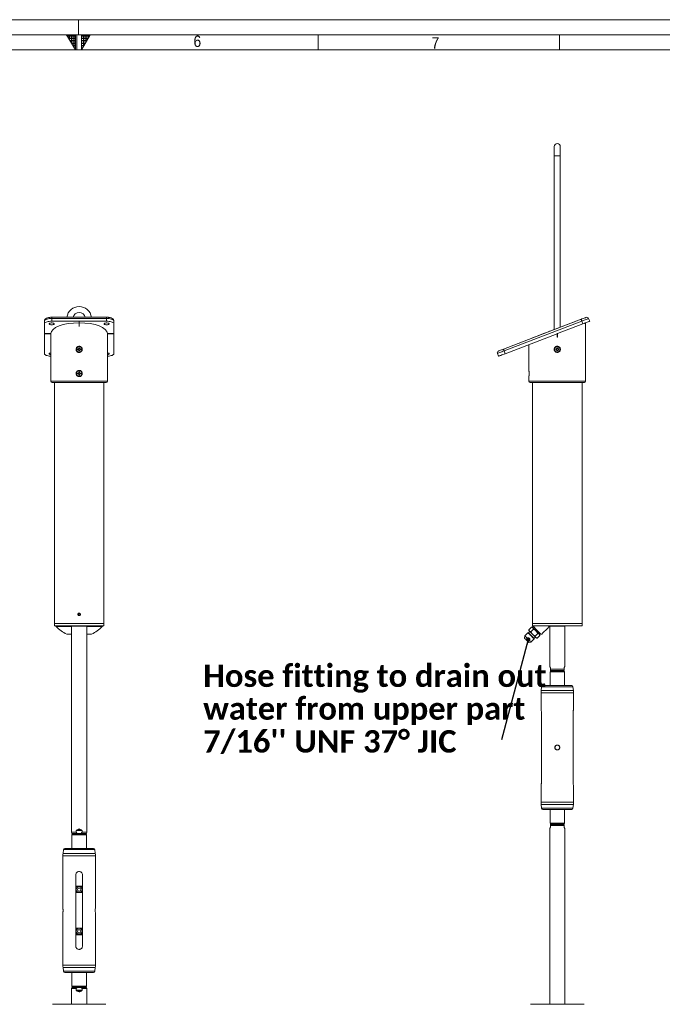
# Model space of a CAD drawing. Header units: millimetres. Extents: x 50 to 4155, y 50 to 2920.
# Tile 11 of 12: x 2005 to 3070, y 1289 to 2920. Entities that reach past the tile are written whole.
import ezdxf

# ---------------------------------------------------------------- set-up
doc = ezdxf.new("R2010")
doc.units = ezdxf.units.MM
doc.header["$LTSCALE"] = 5
doc.linetypes.add('SLD-Centro', pattern=[19.05, 15.24, -1.27, 1.27, -1.27])
doc.linetypes.add('SLD-Solido', pattern=[0])
doc.styles.add('SLDTEXTSTYLE0', font='CALIBRIB.TTF')
doc.styles.add('SLDTEXTSTYLE1', font='GOTHIC.TTF', dxfattribs={"width": 0.913})
doc.styles.get("Standard").update_dxf_attribs({"font": 'CALIBRIB.TTF'})
doc.dimstyles.new('SLDDIMSTYLE4', dxfattribs={"dimtxt": 0.18, "dimasz": 7.5, "dimexe": 0, "dimexo": 0.0625, "dimgap": 0, "dimtad": 0, "dimtih": 1, "dimtoh": 1, "dimdec": 0, "dimrnd": 1e-09, "dimzin": 0, "dimdsep": 46, "dimtxsty": 'Standard', "dimblk1": 'DOT', "dimblk2": 'DOT', "dimsah": 1, "dimcen": 0.09, "dimadec": 0, "dimazin": 0, "dimtfac": 7.5, "dimtdec": 0, "dimtofl": 0, "dimtmove": 0, "dimatfit": 3, "dimldrblk": 'DOT', "dimfxl": 0, "dimfrac": 2, "dimtolj": 1, "dimtzin": 0, "dimarcsym": 0})

# ---------------------------------------------------------------- blocks, each defined once
blk = doc.blocks.new('SW_NOTE_5')
at = {"color": 0, "linetype": 'Continuous', "lineweight": 0, "char_height": 37.042, "attachment_point": 1, "style": 'SLDTEXTSTYLE0'}
for s, insert in [('Hose fitting to drain out', (-494.2, 124.8)), ('water from upper part', (-494.2, 70.5)), ("7/16'' UNF 37° JIC", (-494.2, 16.1))]:
    blk.add_mtext(s, dxfattribs=dict(at, insert=insert))
blk = doc.blocks.new('_DOT')
at = {"color": 0, "linetype": 'ByBlock', "lineweight": -2}
blk.add_line((-0.5, 0), (-1, 0), dxfattribs=at)
at = {"color": 0, "linetype": 'ByBlock', "const_width": 0.5}
blk.add_lwpolyline([(-0.25, 0, 1), (0.25, 0, 1)], format="xyb", close=True, dxfattribs=at)

msp = doc.modelspace()

# ---------------------------------------------------------------- hatches: boundary and pattern name
at = {"linetype": 'Continuous'}
h = msp.add_hatch(dxfattribs=at)
h.set_pattern_fill('NET', color=8, scale=1.25, style=0)
h.paths.add_polyline_path([(2097.5, 2895), (2097.5, 2870), (2083.066, 2895)], flags=0)
h = msp.add_hatch(dxfattribs=at)
h.set_pattern_fill('NET', color=8, scale=1.25, style=0)
h.paths.add_polyline_path([(2107.5, 2895), (2107.5, 2870), (2121.934, 2895)], flags=0)

# ---------------------------------------------------------------- linework, layer by layer
at = {"color": 7, "linetype": 'SLD-Solido', "lineweight": 0}
for p, q in [((4155, 2920), (50, 2920)), ((4130, 2895), (75, 2895)), ((2083.066, 2895), (2097.5, 2895)), ((2097.5, 2870), (2083.066, 2895)), ((2097.5, 2895), (2097.5, 2870)), ((2100, 2870), (2100, 2895)), ((2107.5, 2895), (2121.934, 2895)), ((2107.5, 2870), (2121.934, 2895)), ((2107.5, 2895), (2107.5, 2870)), ((2500, 2870), (2500, 2895)), ((2900, 2895), (2900, 2870))]:
    msp.add_line(p, q, dxfattribs=at)
at = {"color": 7, "linetype": 'SLD-Centro', "lineweight": 0}
msp.add_line((2102.5, 2920), (2102.5, 2895), dxfattribs=at)
at = {"color": 7, "linetype": 'SLD-Solido', "lineweight": 15}
for p, q in [((4105, 2870), (100, 2870)), ((2891.136, 2709.812), (2891.136, 2694.312)), ((2901.136, 2694.312), (2901.136, 2709.812)), ((2891.136, 2694.312), (2891.136, 2406.746)), ((2901.136, 2410.584), (2901.136, 2694.312)), ((2046.288, 2416.167), (2046.288, 2420.835)), ((2046.288, 2416.167), (2046.288, 2399.898)), ((2149.288, 2427.061), (2058.288, 2427.061)), ((2058.288, 2420.468), (2058.288, 2425.136)), ((2149.288, 2425.136), (2058.288, 2425.136)), ((2103.688, 2420.468), (2058.288, 2420.468)), ((2103.688, 2420.468), (2103.688, 2420.561)), ((2103.888, 2420.561), (2103.688, 2420.561)), ((2103.688, 2420.468), (2103.688, 2417.903)), ((2103.688, 2411.903), (2103.688, 2417.903)), ((2103.888, 2417.865), (2103.688, 2417.865)), ((2103.888, 2420.561), (2103.888, 2420.468)), ((2103.888, 2417.903), (2103.888, 2420.468)), ((2149.288, 2420.468), (2103.888, 2420.468)), ((2103.888, 2417.903), (2103.888, 2411.903)), ((2149.288, 2420.468), (2149.288, 2425.136)), ((2161.288, 2416.167), (2161.288, 2420.835)), ((2161.288, 2399.898), (2161.288, 2416.167)), ((2806.913, 2374.181), (2935.747, 2423.636)), ((2936.822, 2420.835), (2807.988, 2371.381)), ((2938.614, 2416.167), (2896.229, 2399.898)), ((2938.614, 2416.167), (2936.822, 2420.835)), ((2937.136, 2424.169), (2937.136, 2424.403)), ((2943.136, 2411.903), (2943.136, 2417.903)), ((2949.817, 2420.468), (2948.025, 2425.136)), ((2056.788, 2399.898), (2046.288, 2399.898)), ((2046.288, 2399.898), (2046.288, 2399.826)), ((2046.288, 2399.826), (2046.288, 2366.713)), ((2046.288, 2399.826), (2056.788, 2399.826)), ((2056.788, 2399.9), (2056.788, 2393.903)), ((2103.888, 2411.903), (2103.688, 2411.903)), ((2150.788, 2399.9), (2150.788, 2393.903)), ((2161.288, 2399.898), (2150.788, 2399.898)), ((2150.788, 2399.826), (2161.288, 2399.826)), ((2161.288, 2399.898), (2161.288, 2399.826)), ((2161.288, 2366.713), (2161.288, 2399.826)), ((2896.043, 2399.826), (2809.78, 2366.713)), ((2896.193, 2399.991), (2896.007, 2399.919)), ((2896.007, 2399.919), (2896.043, 2399.826)), ((2896.036, 2393.903), (2896.036, 2399.823)), ((2896.229, 2399.898), (2896.043, 2399.826)), ((2896.193, 2399.991), (2896.229, 2399.898)), ((2896.236, 2399.9), (2896.236, 2393.903)), ((2943.136, 2378.964), (2943.136, 2411.903)), ((2943.136, 2411.903), (2943.136, 2411.903)), ((2056.788, 2393.903), (2056.788, 2378.964)), ((2150.788, 2379.028), (2150.788, 2393.903)), ((2150.788, 2393.903), (2150.788, 2393.903)), ((2849.136, 2381.82), (2849.136, 2375.903)), ((2855.136, 2392.927), (2855.136, 2392.692)), ((2896.236, 2393.903), (2896.036, 2393.903)), ((2056.788, 2368.778), (2056.788, 2320.903)), ((2101.188, 2374.553), (2101.188, 2373.253)), ((2102.618, 2374.553), (2101.188, 2374.553)), ((2101.188, 2373.253), (2102.618, 2373.253)), ((2102.434, 2374.553), (2102.434, 2373.253)), ((2104.438, 2376.503), (2103.138, 2376.503)), ((2103.138, 2376.503), (2103.138, 2375.073)), ((2104.438, 2375.257), (2103.138, 2375.257)), ((2103.138, 2372.733), (2103.138, 2371.303)), ((2103.138, 2372.55), (2104.438, 2372.55)), ((2103.138, 2371.303), (2104.438, 2371.303)), ((2104.438, 2375.073), (2104.438, 2376.503)), ((2104.438, 2371.303), (2104.438, 2372.733)), ((2106.388, 2374.553), (2104.958, 2374.553)), ((2104.958, 2373.253), (2106.388, 2373.253)), ((2105.141, 2373.253), (2105.141, 2374.553)), ((2106.388, 2373.253), (2106.388, 2374.553)), ((2150.788, 2320.903), (2150.788, 2368.842)), ((2798.577, 2362.412), (2796.785, 2367.08)), ((2809.78, 2366.713), (2807.988, 2371.381)), ((2849.136, 2375.903), (2849.136, 2339.028)), ((2894.966, 2374.553), (2893.536, 2374.553)), ((2893.536, 2374.553), (2893.536, 2373.253)), ((2893.536, 2373.253), (2894.966, 2373.253)), ((2894.533, 2374.553), (2894.533, 2373.253)), ((2896.786, 2376.503), (2895.486, 2376.503)), ((2895.486, 2376.503), (2895.486, 2375.073)), ((2896.786, 2375.506), (2895.486, 2375.506)), ((2895.486, 2372.733), (2895.486, 2371.303)), ((2895.486, 2372.301), (2896.786, 2372.301)), ((2895.486, 2371.303), (2896.786, 2371.303)), ((2896.786, 2375.073), (2896.786, 2376.503)), ((2896.786, 2371.303), (2896.786, 2372.733)), ((2898.736, 2374.553), (2897.306, 2374.553)), ((2897.306, 2373.253), (2898.736, 2373.253)), ((2897.739, 2373.253), (2897.739, 2374.553)), ((2898.736, 2373.253), (2898.736, 2374.553)), ((2943.136, 2338.964), (2943.136, 2368.778)), ((2101.188, 2334.553), (2101.188, 2333.253)), ((2102.618, 2334.553), (2101.188, 2334.553)), ((2101.188, 2333.253), (2102.618, 2333.253)), ((2102.434, 2334.553), (2102.434, 2333.253)), ((2104.438, 2336.503), (2103.138, 2336.503)), ((2103.138, 2336.503), (2103.138, 2335.073)), ((2104.438, 2335.257), (2103.138, 2335.257)), ((2103.138, 2332.733), (2103.138, 2331.303)), ((2103.138, 2332.55), (2104.438, 2332.55)), ((2104.438, 2335.073), (2104.438, 2336.503)), ((2104.438, 2331.303), (2104.438, 2332.733)), ((2106.388, 2334.553), (2104.958, 2334.553)), ((2104.958, 2333.253), (2106.388, 2333.253)), ((2105.141, 2333.253), (2105.141, 2334.553)), ((2106.388, 2333.253), (2106.388, 2334.553)), ((2103.788, 2318.903), (2058.788, 2318.903)), ((2062.788, 2318.903), (2062.788, 1919.903)), ((2103.138, 2331.303), (2104.438, 2331.303)), ((2148.788, 2318.903), (2103.788, 2318.903)), ((2144.788, 1919.903), (2144.788, 2318.903)), ((2849.136, 2328.842), (2849.136, 2320.903)), ((2941.136, 2318.903), (2851.136, 2318.903)), ((2855.136, 2318.903), (2855.136, 1919.903)), ((2937.136, 1937.003), (2937.136, 2318.903)), ((2943.136, 2320.903), (2943.136, 2328.778)), ((2103.066, 1936.153), (2102.345, 1934.903)), ((2102.345, 1934.903), (2103.066, 1933.653)), ((2104.51, 1936.153), (2103.066, 1936.153)), ((2103.066, 1933.653), (2104.51, 1933.653)), ((2105.231, 1934.903), (2104.51, 1936.153)), ((2104.51, 1933.653), (2105.231, 1934.903)), ((2937.136, 1936.537), (2937.136, 1934.903)), ((2937.136, 1934.903), (2937.136, 1933.269)), ((2937.136, 1919.903), (2937.136, 1932.829)), ((2062.788, 1919.903), (2062.788, 1915.903)), ((2062.788, 1919.903), (2144.788, 1919.903)), ((2103.788, 1919.903), (2062.788, 1919.903)), ((2144.788, 1915.903), (2062.788, 1915.903)), ((2090.698, 1915.903), (2090.843, 1915.503)), ((2116.732, 1915.503), (2090.843, 1915.503)), ((2091.288, 1915.503), (2091.288, 1573.812)), ((2144.788, 1919.903), (2103.788, 1919.903)), ((2116.288, 1573.812), (2116.288, 1915.503)), ((2116.732, 1915.503), (2116.878, 1915.903)), ((2144.788, 1915.903), (2144.788, 1919.903)), ((2853.31, 1913.828), (2848.797, 1909.315)), ((2848.797, 1909.315), (2849.19, 1907.848)), ((2856.78, 1910.357), (2852.267, 1905.845)), ((2854.776, 1913.435), (2853.31, 1913.828)), ((2855.136, 1919.903), (2855.136, 1915.903)), ((2855.136, 1919.903), (2937.136, 1919.903)), ((2885.621, 1915.903), (2855.136, 1915.903)), ((2857.085, 1913.954), (2855.597, 1912.614)), ((2883.636, 1915.293), (2883.636, 1849.348)), ((2909.08, 1915.503), (2883.792, 1915.503)), ((2937.136, 1915.903), (2885.621, 1915.903)), ((2908.636, 1849.348), (2908.636, 1915.503)), ((2909.08, 1915.503), (2909.226, 1915.903)), ((2937.136, 1915.903), (2937.136, 1919.903)), ((2084.377, 1901.903), (2091.288, 1901.903)), ((2116.288, 1901.903), (2123.211, 1901.903)), ((2842.413, 1899.154), (2841.863, 1895.235)), ((2847.523, 1904.263), (2842.413, 1899.154)), ((2848.533, 1904.263), (2847.523, 1904.263)), ((2850.654, 1906.384), (2848.533, 1904.263)), ((2852.516, 1889.051), (2857.625, 1894.16)), ((2857.625, 1895.17), (2859.747, 1897.292)), ((2857.625, 1894.16), (2857.625, 1895.17)), ((2863.72, 1903.417), (2859.207, 1898.905)), ((2861.211, 1895.828), (2862.678, 1895.435)), ((2867.19, 1899.947), (2862.678, 1895.435)), ((2865.977, 1902.234), (2867.317, 1903.722)), ((2867.19, 1899.947), (2866.797, 1901.414)), ((2848.598, 1888.5), (2852.516, 1889.051)), ((2884.636, 1843.812), (2884.636, 1846.544)), ((2907.636, 1843.812), (2884.636, 1843.812)), ((2907.636, 1846.544), (2907.636, 1843.812)), ((2907.636, 1843.812), (2907.636, 1841.812)), ((2885.136, 1840.812), (2884.136, 1839.812)), ((2884.136, 1839.812), (2884.136, 1816.812)), ((2896.136, 1839.812), (2884.136, 1839.812)), ((2907.636, 1841.812), (2884.636, 1841.812)), ((2885.136, 1841.812), (2885.136, 1840.812)), ((2896.136, 1840.812), (2885.136, 1840.812)), ((2907.136, 1840.812), (2896.136, 1840.812)), ((2908.136, 1839.812), (2896.136, 1839.812)), ((2907.136, 1840.812), (2907.136, 1841.812)), ((2908.136, 1839.812), (2907.136, 1840.812)), ((2908.136, 1816.812), (2908.136, 1839.812)), ((2870.223, 1815.073), (2869.393, 1808.761)), ((2920.065, 1816.812), (2872.206, 1816.812)), ((2922.879, 1808.761), (2922.048, 1815.073)), ((2869.136, 1804.845), (2869.136, 1778.745)), ((2923.136, 1778.793), (2923.136, 1804.845)), ((2869.702, 1773.312), (2869.702, 1655.312)), ((2922.57, 1655.312), (2922.57, 1773.312)), ((2869.136, 1649.83), (2869.136, 1623.778)), ((2923.136, 1623.778), (2923.136, 1649.879)), ((2869.393, 1619.862), (2870.223, 1613.551)), ((2922.048, 1613.551), (2922.879, 1619.862)), ((2920.065, 1611.812), (2872.206, 1611.812)), ((2884.136, 1611.812), (2884.136, 1588.812)), ((2908.136, 1588.812), (2908.136, 1611.812)), ((2884.136, 1588.812), (2885.136, 1587.812)), ((2896.136, 1588.812), (2884.136, 1588.812)), ((2907.636, 1586.812), (2884.636, 1586.812)), ((2884.636, 1584.812), (2884.636, 1582.08)), ((2907.636, 1584.812), (2884.636, 1584.812)), ((2885.136, 1587.812), (2885.136, 1586.812)), ((2896.136, 1587.812), (2885.136, 1587.812)), ((2908.136, 1588.812), (2896.136, 1588.812)), ((2907.136, 1587.812), (2896.136, 1587.812)), ((2907.136, 1587.812), (2908.136, 1588.812)), ((2907.136, 1586.812), (2907.136, 1587.812)), ((2907.636, 1584.812), (2907.636, 1586.812)), ((2907.636, 1582.08), (2907.636, 1584.812)), ((2091.288, 1573.812), (2091.824, 1571.812)), ((2098.889, 1573.812), (2091.288, 1573.812)), ((2092.788, 1570.812), (2091.788, 1569.812)), ((2091.788, 1569.812), (2091.788, 1546.812)), ((2115.788, 1569.812), (2091.788, 1569.812)), ((2100.488, 1571.812), (2091.824, 1571.812)), ((2092.788, 1571.812), (2092.788, 1570.812)), ((2114.788, 1570.812), (2092.788, 1570.812)), ((2098.889, 1576.544), (2098.889, 1573.812)), ((2108.687, 1576.544), (2098.889, 1576.544)), ((2098.889, 1573.812), (2100.488, 1571.812)), ((2108.36, 1577.044), (2099.216, 1577.044)), ((2100.488, 1571.812), (2107.088, 1571.812)), ((2106.932, 1577.848), (2100.644, 1577.848)), ((2115.752, 1571.812), (2107.088, 1571.812)), ((2108.687, 1573.812), (2108.687, 1576.544)), ((2116.288, 1573.812), (2108.687, 1573.812)), ((2114.788, 1570.812), (2114.788, 1571.812)), ((2115.788, 1569.812), (2114.788, 1570.812)), ((2115.752, 1571.812), (2116.288, 1573.812)), ((2115.788, 1546.812), (2115.788, 1569.812)), ((2883.636, 1579.276), (2883.636, 1288.862)), ((2908.636, 1288.862), (2908.636, 1579.276)), ((2076.788, 1534.845), (2076.788, 1448.312)), ((2077.875, 1545.073), (2077.045, 1538.761)), ((2127.717, 1546.812), (2079.859, 1546.812)), ((2130.531, 1538.761), (2129.7, 1545.073)), ((2130.788, 1448.312), (2130.788, 1534.845)), ((2098.288, 1385.312), (2098.288, 1503.312)), ((2109.288, 1503.312), (2109.288, 1385.312)), ((2109.288, 1484.812), (2098.288, 1484.812)), ((2109.288, 1483.812), (2098.288, 1483.812)), ((2100.788, 1474.812), (2098.288, 1474.812)), ((2109.288, 1473.812), (2098.288, 1473.812)), ((2102.345, 1481.312), (2100.901, 1478.812)), ((2100.901, 1478.812), (2102.345, 1476.312)), ((2105.231, 1481.312), (2102.345, 1481.312)), ((2102.345, 1476.312), (2105.231, 1476.312)), ((2106.675, 1478.812), (2105.231, 1481.312)), ((2105.231, 1476.312), (2106.675, 1478.812)), ((2109.288, 1474.812), (2106.788, 1474.812)), ((2076.788, 1440.363), (2076.788, 1353.778)), ((2130.788, 1353.778), (2130.788, 1440.363)), ((2109.288, 1414.812), (2098.288, 1414.812)), ((2100.788, 1413.812), (2098.288, 1413.812)), ((2109.288, 1404.812), (2098.288, 1404.812)), ((2109.288, 1403.812), (2098.288, 1403.812)), ((2102.345, 1412.312), (2100.901, 1409.812)), ((2100.901, 1409.812), (2102.345, 1407.312)), ((2105.231, 1412.312), (2102.345, 1412.312)), ((2102.345, 1407.312), (2105.231, 1407.312)), ((2106.675, 1409.812), (2105.231, 1412.312)), ((2105.231, 1407.312), (2106.675, 1409.812)), ((2109.288, 1413.812), (2106.788, 1413.812)), ((2077.045, 1349.862), (2077.875, 1343.551)), ((2127.717, 1341.812), (2079.858, 1341.812)), ((2091.788, 1341.812), (2091.788, 1318.812)), ((2115.788, 1318.812), (2115.788, 1341.812)), ((2129.7, 1343.551), (2130.531, 1349.862)), ((2091.824, 1316.812), (2091.288, 1314.812)), ((2091.288, 1314.812), (2091.288, 1288.862)), ((2098.889, 1314.812), (2091.288, 1314.812)), ((2091.788, 1318.812), (2092.788, 1317.812)), ((2115.788, 1318.812), (2091.788, 1318.812)), ((2100.488, 1316.812), (2091.824, 1316.812)), ((2092.788, 1317.812), (2092.788, 1316.812)), ((2114.788, 1317.812), (2092.788, 1317.812)), ((2098.889, 1314.812), (2100.488, 1316.812)), ((2098.889, 1312.08), (2098.889, 1314.812)), ((2108.687, 1312.08), (2098.889, 1312.08)), ((2108.36, 1311.58), (2099.216, 1311.58)), ((2100.488, 1316.812), (2107.088, 1316.812)), ((2106.932, 1310.776), (2100.644, 1310.776)), ((2115.752, 1316.812), (2107.088, 1316.812)), ((2108.687, 1314.812), (2108.687, 1312.08)), ((2116.288, 1314.812), (2108.687, 1314.812)), ((2114.788, 1317.812), (2115.788, 1318.812)), ((2114.788, 1316.812), (2114.788, 1317.812)), ((2116.288, 1314.812), (2115.752, 1316.812)), ((2116.288, 1288.862), (2116.288, 1314.812)), ((2059.508, 1288.862), (2148.068, 1288.862)), ((2851.856, 1288.862), (2940.416, 1288.862))]:
    msp.add_line(p, q, dxfattribs=at)
at = {"color": 8, "linetype": 'SLD-Solido', "lineweight": 15}
for p, q in [((2901.136, 2694.312), (2891.136, 2694.312)), ((2058.288, 2427.061), (2058.288, 2425.136)), ((2149.288, 2427.061), (2149.288, 2425.136)), ((2056.788, 2320.903), (2103.788, 2320.903)), ((2103.788, 2320.903), (2150.788, 2320.903)), ((2849.136, 2320.903), (2943.136, 2320.903)), ((2091.288, 1914.732), (2065.736, 1914.732)), ((2141.84, 1914.732), (2116.288, 1914.732)), ((2091.288, 1902.196), (2083.173, 1902.196)), ((2124.403, 1902.196), (2116.288, 1902.196)), ((2922.048, 1815.073), (2870.223, 1815.073)), ((2923.136, 1804.845), (2869.136, 1804.845)), ((2922.879, 1808.761), (2869.393, 1808.761)), ((2923.136, 1623.778), (2869.136, 1623.778)), ((2922.879, 1619.862), (2869.393, 1619.862)), ((2922.048, 1613.551), (2870.223, 1613.551)), ((2130.788, 1534.845), (2076.788, 1534.845)), ((2130.531, 1538.761), (2077.045, 1538.761)), ((2129.7, 1545.073), (2077.875, 1545.073)), ((2130.788, 1353.778), (2076.788, 1353.778)), ((2130.531, 1349.862), (2077.045, 1349.862)), ((2129.7, 1343.551), (2077.875, 1343.551))]:
    msp.add_line(p, q, dxfattribs=at)
at = {"color": 7, "linetype": 'SLD-Solido', "lineweight": 15, "flags": 128}
for points in [[(2058.288, 2425.136), (2056.204, 2425.07), (2054.184, 2424.876), (2052.288, 2424.56), (2050.574, 2424.13), (2049.095, 2423.6), (2047.896, 2422.986), (2047.012, 2422.306), (2046.47, 2421.582), (2046.288, 2420.835)], [(2058.288, 2420.468), (2056.204, 2420.403), (2054.184, 2420.209), (2052.288, 2419.892), (2050.574, 2419.462), (2049.095, 2418.932), (2047.896, 2418.318), (2047.012, 2417.638), (2046.47, 2416.914), (2046.288, 2416.167)], [(2058.288, 2414.662), (2057.05, 2414.729), (2055.922, 2414.924), (2055.004, 2415.229), (2054.378, 2415.618), (2054.1, 2416.055), (2054.193, 2416.502), (2054.651, 2416.92), (2055.431, 2417.271), (2056.466, 2417.524), (2057.662, 2417.656), (2058.914, 2417.656), (2060.11, 2417.524), (2061.145, 2417.271), (2061.925, 2416.92), (2062.383, 2416.502), (2062.476, 2416.055), (2062.198, 2415.618), (2061.572, 2415.229), (2060.654, 2414.924), (2059.526, 2414.729), (2058.288, 2414.662)], [(2149.288, 2414.662), (2148.05, 2414.729), (2146.922, 2414.924), (2146.004, 2415.229), (2145.378, 2415.618), (2145.1, 2416.055), (2145.193, 2416.502), (2145.651, 2416.92), (2146.431, 2417.271), (2147.466, 2417.524), (2148.662, 2417.656), (2149.914, 2417.656), (2151.11, 2417.524), (2152.145, 2417.271), (2152.925, 2416.92), (2153.383, 2416.502), (2153.476, 2416.055), (2153.198, 2415.618), (2152.572, 2415.229), (2151.654, 2414.924), (2150.526, 2414.729), (2149.288, 2414.662)], [(2161.288, 2420.835), (2161.106, 2421.582), (2160.564, 2422.306), (2159.68, 2422.986), (2158.48, 2423.6), (2157.001, 2424.13), (2155.288, 2424.56), (2153.392, 2424.876), (2151.372, 2425.07), (2149.288, 2425.136)], [(2161.288, 2416.167), (2161.106, 2416.914), (2160.564, 2417.638), (2159.68, 2418.318), (2158.48, 2418.932), (2157.001, 2419.462), (2155.288, 2419.892), (2153.392, 2420.209), (2151.372, 2420.403), (2149.288, 2420.468)], [(2937.136, 2424.403), (2936.971, 2424.34), (2936.477, 2424.15), (2935.658, 2423.836), (2934.522, 2423.4), (2933.076, 2422.845), (2931.332, 2422.176), (2929.306, 2421.398), (2927.012, 2420.517), (2924.469, 2419.541), (2921.699, 2418.478), (2918.723, 2417.335), (2915.564, 2416.123), (2912.25, 2414.851), (2908.806, 2413.528), (2905.259, 2412.167), (2901.639, 2410.778), (2897.975, 2409.371), (2894.296, 2407.959), (2890.632, 2406.552), (2887.013, 2405.163), (2883.466, 2403.801), (2880.022, 2402.479), (2876.707, 2401.207), (2873.549, 2399.995), (2870.573, 2398.852), (2867.802, 2397.789), (2865.26, 2396.813), (2862.966, 2395.932), (2860.939, 2395.154), (2859.196, 2394.485), (2857.75, 2393.93), (2856.613, 2393.494), (2855.795, 2393.179), (2855.301, 2392.99), (2855.136, 2392.927)], [(2935.747, 2423.636), (2937.386, 2424.265), (2938.962, 2424.87), (2940.415, 2425.428), (2941.688, 2425.917), (2942.733, 2426.318), (2943.509, 2426.616), (2943.988, 2426.799), (2944.149, 2426.861)], [(2936.822, 2420.835), (2936.612, 2421.382), (2936.411, 2421.907), (2936.225, 2422.391), (2936.062, 2422.816), (2935.928, 2423.164), (2935.829, 2423.423), (2935.767, 2423.582), (2935.747, 2423.636)], [(2948.025, 2425.136), (2947.855, 2425.07), (2947.349, 2424.876), (2946.524, 2424.56), (2945.404, 2424.13), (2944.023, 2423.6), (2942.423, 2422.986), (2940.654, 2422.306), (2938.767, 2421.582), (2936.822, 2420.835)], [(2949.817, 2420.468), (2949.647, 2420.403), (2949.141, 2420.209), (2948.316, 2419.892), (2947.196, 2419.462), (2945.815, 2418.932), (2944.215, 2418.318), (2942.445, 2417.638), (2940.559, 2416.914), (2938.614, 2416.167)], [(2046.288, 2366.713), (2046.47, 2365.966), (2047.012, 2365.242), (2047.896, 2364.563), (2049.095, 2363.948), (2050.574, 2363.418), (2052.288, 2362.988), (2054.184, 2362.672), (2056.204, 2362.478), (2056.788, 2362.446)], [(2056.788, 2365.307), (2055.922, 2365.469), (2055.004, 2365.774), (2054.378, 2366.163), (2054.1, 2366.6), (2054.193, 2367.048), (2054.651, 2367.465), (2055.431, 2367.816), (2056.466, 2368.069), (2056.788, 2368.119)], [(2150.788, 2368.119), (2151.11, 2368.069), (2152.145, 2367.816), (2152.925, 2367.465), (2153.383, 2367.048), (2153.476, 2366.6), (2153.198, 2366.163), (2152.572, 2365.774), (2151.654, 2365.469), (2150.788, 2365.307)], [(2150.788, 2362.446), (2151.372, 2362.478), (2153.392, 2362.672), (2155.288, 2362.988), (2157.001, 2363.418), (2158.48, 2363.948), (2159.68, 2364.563), (2160.564, 2365.242), (2161.106, 2365.966), (2161.288, 2366.713)], [(2807.988, 2371.381), (2806.042, 2370.634), (2804.156, 2369.91), (2802.386, 2369.23), (2800.787, 2368.616), (2799.406, 2368.086), (2798.286, 2367.656), (2797.461, 2367.34), (2796.955, 2367.146), (2796.785, 2367.08)], [(2798.511, 2370.956), (2798.672, 2371.018), (2799.15, 2371.202), (2799.927, 2371.5), (2800.971, 2371.901), (2802.245, 2372.389), (2803.697, 2372.947), (2805.274, 2373.552), (2806.913, 2374.181)], [(2809.78, 2366.713), (2807.834, 2365.966), (2805.948, 2365.242), (2804.178, 2364.563), (2802.579, 2363.948), (2801.198, 2363.418), (2800.078, 2362.988), (2799.252, 2362.672), (2798.747, 2362.478), (2798.577, 2362.412)], [(2807.988, 2371.381), (2807.778, 2371.927), (2807.576, 2372.452), (2807.391, 2372.937), (2807.228, 2373.361), (2807.094, 2373.709), (2806.995, 2373.968), (2806.933, 2374.128), (2806.913, 2374.181)], [(2855.581, 1912.629), (2855.234, 1912.977), (2854.981, 1913.23), (2854.828, 1913.383), (2854.776, 1913.435)], [(2855.136, 1915.903), (2855.261, 1915.779), (2855.634, 1915.405), (2856.252, 1914.787), (2857.109, 1913.93), (2858.197, 1912.842), (2859.505, 1911.534), (2861.021, 1910.018), (2862.73, 1908.309), (2864.616, 1906.424), (2866.66, 1904.379), (2868.843, 1902.196)], [(2860.787, 1907.424), (2860.002, 1908.209), (2859.231, 1908.98), (2858.487, 1909.724), (2857.781, 1910.429), (2857.128, 1911.083), (2856.537, 1911.674), (2856.018, 1912.193), (2855.581, 1912.629)], [(2870.257, 1902.196), (2872.161, 1904.1), (2874.378, 1906.317), (2876.897, 1908.836), (2879.707, 1911.646), (2882.793, 1914.732)], [(2848.598, 1888.5), (2848.567, 1888.532), (2848.319, 1888.779), (2847.843, 1889.256), (2847.172, 1889.926), (2846.358, 1890.74), (2845.46, 1891.638), (2844.545, 1892.553), (2843.681, 1893.417), (2842.932, 1894.166), (2842.353, 1894.745), (2841.988, 1895.111), (2841.863, 1895.235), (2841.863, 1895.235)], [(2842.413, 1899.154), (2842.54, 1899.027), (2842.914, 1898.653), (2843.515, 1898.052), (2844.315, 1897.252), (2845.273, 1896.294), (2846.341, 1895.226), (2847.465, 1894.102), (2848.589, 1892.978), (2849.656, 1891.911), (2850.614, 1890.953), (2851.414, 1890.153), (2852.016, 1889.551), (2852.389, 1889.178), (2852.516, 1889.051), (2852.516, 1889.051)], [(2857.625, 1894.16), (2857.499, 1894.287), (2857.125, 1894.66), (2856.523, 1895.262), (2855.724, 1896.062), (2854.766, 1897.02), (2853.698, 1898.088), (2852.574, 1899.212), (2851.45, 1900.336), (2850.382, 1901.403), (2849.425, 1902.361), (2848.625, 1903.161), (2848.023, 1903.763), (2847.649, 1904.136), (2847.523, 1904.263)], [(2857.625, 1895.17), (2857.493, 1895.303), (2857.105, 1895.691), (2856.482, 1896.314), (2855.662, 1897.134), (2854.691, 1898.105), (2853.627, 1899.169), (2852.531, 1900.265), (2851.467, 1901.329), (2850.497, 1902.299), (2849.676, 1903.12), (2849.054, 1903.742), (2848.665, 1904.131), (2848.533, 1904.263)], [(2849.995, 1907.043), (2849.648, 1907.391), (2849.395, 1907.644), (2849.241, 1907.797), (2849.19, 1907.848)], [(2855.2, 1901.838), (2854.416, 1902.623), (2853.645, 1903.394), (2852.9, 1904.138), (2852.195, 1904.843), (2851.542, 1905.497), (2850.95, 1906.088), (2850.432, 1906.606), (2849.995, 1907.043)], [(2860.406, 1896.633), (2859.969, 1897.07), (2859.45, 1897.588), (2858.859, 1898.179), (2858.206, 1898.833), (2857.501, 1899.538), (2856.756, 1900.282), (2855.985, 1901.054), (2855.2, 1901.838)], [(2861.211, 1895.828), (2861.159, 1895.879), (2861.006, 1896.032), (2860.753, 1896.285), (2860.406, 1896.633)], [(2865.992, 1902.219), (2865.555, 1902.656), (2865.037, 1903.174), (2864.446, 1903.765), (2863.792, 1904.419), (2863.087, 1905.124), (2862.342, 1905.869), (2861.571, 1906.64), (2860.787, 1907.424)], [(2866.797, 1901.414), (2866.746, 1901.465), (2866.592, 1901.619), (2866.34, 1901.871), (2865.992, 1902.219)], [(2884.502, 1847.044), (2884.328, 1847.345), (2884.173, 1847.613), (2884.038, 1847.848)], [(2908.234, 1847.848), (2908.098, 1847.613), (2907.944, 1847.345), (2907.77, 1847.044)], [(2884.502, 1581.58), (2884.328, 1581.279), (2884.173, 1581.011), (2884.038, 1580.776)], [(2908.234, 1580.776), (2908.098, 1581.011), (2907.944, 1581.279), (2907.77, 1581.58)]]:
    msp.add_lwpolyline(points, dxfattribs=at)
at = {"color": 7, "linetype": 'SLD-Solido', "lineweight": 15}
for centre, radius in [((2103.788, 2373.903), 4.65), ((2896.136, 2373.903), 4.65), ((2103.788, 2333.903), 4.65), ((2103.788, 1934.903), 1.634), ((2103.788, 1478.812), 5), ((2103.788, 1409.812), 5)]:
    msp.add_circle(centre, radius, dxfattribs=at)
for centre, radius, start, end in [((2896.136, 2709.812), 5, 0, 180), ((2103.788, 2424.312), 20.5, 7.706314, 172.293686), ((2103.788, 2424.312), 10.5, 15.177208, 164.822792), ((2945.224, 2424.061), 3, 21, 111), ((2009.936, 2373.903), 47.132, 353.7577, 6.164517), ((2102.618, 2375.073), 0.52, 270, 0), ((2102.618, 2372.733), 0.52, 0, 90), ((2104.958, 2375.073), 0.52, 180, 270), ((2104.958, 2372.733), 0.52, 90, 180), ((2197.64, 2373.904), 47.132, 173.757699, 186.164518), ((2799.586, 2368.155), 3, 111, 201), ((2894.966, 2375.073), 0.52, 270, 0), ((2894.966, 2372.733), 0.52, 0, 90), ((2897.306, 2375.073), 0.52, 180, 270), ((2897.306, 2372.733), 0.52, 90, 180), ((2102.618, 2335.073), 0.52, 270, 0), ((2102.618, 2332.733), 0.52, 0, 90), ((2104.958, 2335.073), 0.52, 180, 270), ((2104.958, 2332.733), 0.52, 90, 180), ((2058.788, 2320.903), 2, 180, 270), ((2148.788, 2320.903), 2, 270, 0), ((2851.136, 2320.903), 2, 180, 270), ((2941.136, 2320.903), 2, 270, 0), ((2978.091, 1934.903), 41.009, 177.064777, 182.899328), ((2872.206, 1814.812), 2, 90, 172.5), ((2920.065, 1814.812), 2, 7.5, 90), ((2899.136, 1804.845), 30, 172.5, 180), ((2893.136, 1804.845), 30, 0, 7.5), ((2899.136, 1623.778), 30, 180, 187.5), ((2893.136, 1623.778), 30, 352.5, 0), ((2872.206, 1613.812), 2, 187.5, 270), ((2920.065, 1613.812), 2, 270, 352.5), ((2106.788, 1534.845), 30, 172.5, 180), ((2079.858, 1544.812), 2, 90, 172.5), ((2127.717, 1544.812), 2, 7.5, 90), ((2100.788, 1534.845), 30, 360, 7.5), ((2157.628, 1444.312), 27.136, 171.523953, 188.368428), ((2106.788, 1353.778), 30, 180, 187.5), ((2079.858, 1343.812), 2, 187.5, 270), ((2127.717, 1343.812), 2, 270, 352.5), ((2100.788, 1353.778), 30, 352.5, 360)]:
    msp.add_arc(centre, radius, start, end, dxfattribs=at)
for centre, major_axis, ratio, start_param, end_param in [((2103.788, 2399.862), (47, 0), 0.38386404, 1.57292399, 3.13946499), ((2103.788, 2399.862), (47, 0), 0.38386404, 0.00212766, 1.56866867), ((2103.788, 1969.668), (0, 72.041), 0.81649658, 2.43806761, 2.78351521), ((2103.788, 1969.668), (0, 72.041), 0.81649658, 3.4996701, 3.84511769), ((2103.788, 1556.893), (0, 21.651), 0.57735027, 0.25427429, 0.37442529), ((2103.788, 1556.893), (0, 21.651), 0.57735027, 5.90876001, 6.02891101), ((2103.788, 1331.73), (0, 21.651), 0.57735027, 2.76716736, 2.88731836), ((2103.788, 1331.73), (0, 21.651), 0.57735027, 3.39586695, 3.51601795)]:
    msp.add_ellipse(centre, major_axis=major_axis, ratio=ratio, start_param=start_param, end_param=end_param, dxfattribs=at)
for points, knots in [([(2058.288, 2427.061), (2057.958, 2427.057), (2057.004, 2427.047), (2055.435, 2426.934), (2053.641, 2426.681), (2051.941, 2426.296), (2050.355, 2425.766), (2048.999, 2425.1), (2047.916, 2424.311), (2047.114, 2423.434), (2046.567, 2422.459), (2046.317, 2421.564), (2046.295, 2421.018), (2046.288, 2420.835)], [0, 0, 0, 0, 0.05660652, 0.16397587, 0.27219793, 0.38226932, 0.49583094, 0.61551103, 0.71675071, 0.80384955, 0.88422352, 0.96130131, 1, 1, 1, 1]), ([(2161.288, 2420.835), (2161.258, 2421.211), (2161.199, 2421.955), (2160.755, 2422.968), (2160.122, 2423.844), (2159.284, 2424.612), (2158.206, 2425.302), (2156.847, 2425.908), (2155.235, 2426.403), (2153.464, 2426.762), (2151.651, 2426.98), (2150.244, 2427.055), (2149.47, 2427.06), (2149.288, 2427.061)], [0, 0, 0, 0, 0.07963684, 0.15749344, 0.23615408, 0.32094421, 0.41749572, 0.52850364, 0.6448296, 0.75742083, 0.8669345, 0.96873769, 1, 1, 1, 1]), ([(2103.788, 2368.778), (2103.213, 2368.835), (2102.065, 2368.947), (2100.535, 2369.825), (2099.367, 2371.12), (2098.695, 2372.742), (2098.599, 2374.491), (2099.083, 2376.169), (2100.093, 2377.594), (2101.521, 2378.609), (2103.206, 2379.094), (2104.953, 2378.994), (2106.566, 2378.325), (2107.87, 2377.161), (2108.719, 2375.627), (2109.011, 2373.899), (2108.716, 2372.176), (2107.871, 2370.646), (2106.568, 2369.487), (2105.126, 2368.867), (2104.169, 2368.804), (2103.788, 2368.778)], [0, 0, 0, 0, 0.05347204, 0.1069365, 0.16059859, 0.2143947, 0.26797435, 0.3213246, 0.3747904, 0.42853572, 0.48229004, 0.53576997, 0.58912042, 0.64268417, 0.69647598, 0.75015412, 0.80355133, 0.85693988, 0.91060397, 0.9643995, 1, 1, 1, 1]), ([(2896.136, 2368.778), (2895.561, 2368.835), (2894.413, 2368.947), (2892.883, 2369.825), (2891.715, 2371.12), (2891.043, 2372.742), (2890.947, 2374.491), (2891.431, 2376.169), (2892.441, 2377.594), (2893.869, 2378.609), (2895.554, 2379.094), (2897.301, 2378.994), (2898.914, 2378.325), (2900.218, 2377.161), (2901.067, 2375.627), (2901.359, 2373.899), (2901.064, 2372.176), (2900.219, 2370.646), (2898.916, 2369.487), (2897.474, 2368.867), (2896.517, 2368.804), (2896.136, 2368.778)], [0, 0, 0, 0, 0.05347204, 0.1069365, 0.16059859, 0.2143947, 0.26797435, 0.3213246, 0.3747904, 0.42853572, 0.48229004, 0.53576997, 0.58912042, 0.64268417, 0.69647598, 0.75015412, 0.80355133, 0.85693988, 0.91060397, 0.9643995, 1, 1, 1, 1]), ([(2943.136, 2368.778), (2943.13, 2368.835), (2943.117, 2368.947), (2943.029, 2369.825), (2942.931, 2371.12), (2942.859, 2372.742), (2942.849, 2374.491), (2942.902, 2376.168), (2942.997, 2377.601), (2943.087, 2378.584), (2943.139, 2379.054), (2943.131, 2378.982), (2943.129, 2378.964)], [0, 0, 0, 0, 0.10693826, 0.21386136, 0.3211797, 0.42876608, 0.53591953, 0.64261423, 0.74954002, 0.8570248, 0.96452759, 1, 1, 1, 1]), ([(2103.788, 2328.778), (2103.213, 2328.835), (2102.065, 2328.947), (2100.535, 2329.825), (2099.367, 2331.12), (2098.695, 2332.742), (2098.599, 2334.491), (2099.083, 2336.169), (2100.093, 2337.594), (2101.521, 2338.609), (2103.206, 2339.094), (2104.953, 2338.994), (2106.566, 2338.325), (2107.87, 2337.161), (2108.719, 2335.627), (2109.011, 2333.899), (2108.716, 2332.176), (2107.871, 2330.646), (2106.568, 2329.487), (2105.126, 2328.867), (2104.169, 2328.804), (2103.788, 2328.778)], [0, 0, 0, 0, 0.05347201, 0.10693647, 0.16059865, 0.21439481, 0.26797433, 0.32132464, 0.37479039, 0.42853574, 0.48229005, 0.53576999, 0.58912044, 0.64268418, 0.69647593, 0.75015419, 0.8035514, 0.85693984, 0.91060401, 0.96439951, 1, 1, 1, 1]), ([(2849.136, 2339.028), (2849.142, 2338.972), (2849.155, 2338.859), (2849.243, 2337.982), (2849.341, 2336.687), (2849.412, 2335.064), (2849.423, 2333.315), (2849.37, 2331.639), (2849.275, 2330.206), (2849.184, 2329.223), (2849.133, 2328.753), (2849.141, 2328.825), (2849.143, 2328.842)], [0, 0, 0, 0, 0.10693824, 0.21386132, 0.32117947, 0.42876594, 0.5359196, 0.64261439, 0.74954007, 0.8570249, 0.96452761, 1, 1, 1, 1]), ([(2943.136, 2328.778), (2943.13, 2328.835), (2943.117, 2328.947), (2943.029, 2329.825), (2942.931, 2331.12), (2942.859, 2332.742), (2942.849, 2334.491), (2942.902, 2336.168), (2942.997, 2337.601), (2943.087, 2338.584), (2943.139, 2339.054), (2943.131, 2338.982), (2943.129, 2338.964)], [0, 0, 0, 0, 0.10693821, 0.2138613, 0.32117981, 0.42876628, 0.53591949, 0.64261428, 0.74953997, 0.85702481, 0.96452759, 1, 1, 1, 1]), ([(2103.788, 1937.003), (2104.024, 1936.98), (2104.496, 1936.934), (2105.124, 1936.572), (2105.602, 1936.04), (2105.876, 1935.374), (2105.914, 1934.657), (2105.713, 1933.968), (2105.295, 1933.384), (2104.707, 1932.971), (2104.016, 1932.775), (2103.299, 1932.82), (2102.637, 1933.099), (2102.105, 1933.581), (2101.762, 1934.212), (2101.648, 1934.922), (2101.774, 1935.628), (2102.128, 1936.254), (2102.668, 1936.725), (2103.254, 1936.969), (2103.639, 1936.994), (2103.788, 1937.003)], [0, 0, 0, 0, 0.05364072, 0.10728041, 0.16096266, 0.21467606, 0.26833936, 0.32195339, 0.37559364, 0.4292956, 0.48299785, 0.53663946, 0.5902529, 0.64391508, 0.69762832, 0.75131284, 0.8049363, 0.85855936, 0.91224439, 0.96595606, 1, 1, 1, 1]), ([(2065.736, 1914.732), (2065.399, 1915.059), (2064.821, 1915.618), (2064.345, 1915.885), (2064.192, 1915.9), (2064.159, 1915.903)], [0, 0, 0, 0, 0.523896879, 0.896368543, 1, 1, 1, 1]), ([(2143.417, 1915.903), (2143.312, 1915.878), (2143.074, 1915.821), (2142.513, 1915.4), (2142.056, 1914.946), (2141.84, 1914.732)], [0, 0, 0, 0, 0.293109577, 0.665733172, 1, 1, 1, 1]), ([(2848.797, 1909.315), (2848.929, 1908.883), (2849.195, 1908.012), (2849.727, 1907.368), (2849.995, 1907.043)], [0, 0, 0, 0, 0.49545775, 1, 1, 1, 1]), ([(2855.581, 1912.629), (2855.54, 1912.67), (2855.223, 1912.976), (2854.519, 1913.446), (2853.715, 1913.7), (2853.31, 1913.828)], [0, 0, 0, 0, 0.07008826, 0.53078415, 1, 1, 1, 1]), ([(2856.78, 1910.357), (2856.648, 1910.789), (2856.382, 1911.661), (2855.85, 1912.305), (2855.581, 1912.629)], [0, 0, 0, 0, 0.49545631, 1, 1, 1, 1]), ([(2860.787, 1907.424), (2859.79, 1908.285), (2858.53, 1909.374), (2857.083, 1910.187), (2856.78, 1910.357)], [0, 0, 0, 0, 0.79019895, 1, 1, 1, 1]), ([(2882.793, 1914.732), (2883.198, 1915.059), (2883.891, 1915.618), (2884.968, 1915.885), (2885.504, 1915.9), (2885.621, 1915.903)], [0, 0, 0, 0, 0.523896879, 0.896368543, 1, 1, 1, 1]), ([(2084.377, 1901.905), (2084.373, 1901.904), (2084.107, 1901.864), (2083.678, 1901.988), (2083.282, 1902.151), (2083.173, 1902.196)], [0, 0, 0, 0, 0.009396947, 0.728157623, 1, 1, 1, 1]), ([(2124.403, 1902.196), (2124.136, 1902.088), (2123.73, 1901.924), (2123.343, 1901.923), (2123.211, 1901.923)], [0, 0, 0, 0, 0.65795871, 1, 1, 1, 1]), ([(2849.995, 1907.043), (2850.037, 1907.003), (2850.353, 1906.696), (2851.058, 1906.226), (2851.862, 1905.973), (2852.267, 1905.845)], [0, 0, 0, 0, 0.07008626, 0.53078314, 1, 1, 1, 1]), ([(2852.267, 1905.845), (2852.438, 1905.541), (2853.251, 1904.095), (2854.34, 1902.834), (2855.2, 1901.838)], [0, 0, 0, 0, 0.209805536, 1, 1, 1, 1]), ([(2855.2, 1901.838), (2855.477, 1901.573), (2856.677, 1900.424), (2858.107, 1899.565), (2859.207, 1898.905)], [0, 0, 0, 0, 0.23090693, 1, 1, 1, 1]), ([(2859.207, 1898.905), (2859.339, 1898.473), (2859.605, 1897.601), (2860.137, 1896.958), (2860.406, 1896.633)], [0, 0, 0, 0, 0.49545782, 1, 1, 1, 1]), ([(2860.406, 1896.633), (2860.447, 1896.592), (2860.764, 1896.286), (2861.468, 1895.816), (2862.272, 1895.562), (2862.678, 1895.435)], [0, 0, 0, 0, 0.07008831, 0.53078277, 1, 1, 1, 1]), ([(2863.72, 1903.417), (2863.059, 1904.517), (2862.201, 1905.948), (2861.052, 1907.147), (2860.787, 1907.424)], [0, 0, 0, 0, 0.769091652, 1, 1, 1, 1]), ([(2865.992, 1902.219), (2865.95, 1902.259), (2865.634, 1902.566), (2864.929, 1903.036), (2864.125, 1903.289), (2863.72, 1903.417)], [0, 0, 0, 0, 0.07008818, 0.53078411, 1, 1, 1, 1]), ([(2867.19, 1899.947), (2867.058, 1900.379), (2866.792, 1901.251), (2866.26, 1901.894), (2865.992, 1902.219)], [0, 0, 0, 0, 0.49545893, 1, 1, 1, 1]), ([(2868.843, 1902.196), (2868.885, 1902.159), (2869.001, 1902.054), (2869.256, 1901.93), (2869.659, 1901.872), (2870.013, 1901.982), (2870.205, 1902.15), (2870.257, 1902.196)], [0, 0, 0, 0, 0.07237939, 0.20070998, 0.43296193, 0.84439279, 1, 1, 1, 1]), ([(2884.038, 1847.848), (2883.882, 1848.198), (2883.667, 1848.682), (2883.636, 1849.199), (2883.636, 1849.344), (2883.636, 1849.348)], [0, 0, 0, 0, 0.71819442, 0.9936328, 1, 1, 1, 1]), ([(2884.636, 1846.544), (2884.636, 1846.558), (2884.635, 1846.616), (2884.621, 1846.736), (2884.576, 1846.902), (2884.529, 1846.991), (2884.502, 1847.044)], [0, 0, 0, 0, 0.0653302, 0.27684817, 0.57494505, 1, 1, 1, 1]), ([(2884.636, 1841.812), (2884.636, 1842.09), (2884.636, 1842.721), (2884.636, 1843.421), (2884.636, 1843.812)], [0, 0, 0, 0, 0.44173905, 1, 1, 1, 1]), ([(2907.77, 1847.044), (2907.755, 1847.017), (2907.721, 1846.954), (2907.674, 1846.83), (2907.641, 1846.683), (2907.637, 1846.582), (2907.636, 1846.544)], [0, 0, 0, 0, 0.22766624, 0.52397023, 0.82296175, 1, 1, 1, 1]), ([(2908.636, 1849.348), (2908.636, 1849.344), (2908.635, 1848.83), (2908.434, 1848.337), (2908.234, 1847.848)], [0, 0, 0, 0, 0.00637566, 1, 1, 1, 1]), ([(2869.149, 1778.745), (2869.146, 1778.764), (2869.13, 1778.842), (2869.228, 1778.358), (2869.407, 1777.34), (2869.6, 1775.823), (2869.693, 1774.392), (2869.7, 1773.541), (2869.702, 1773.312)], [0, 0, 0, 0, 0.06763547, 0.27769848, 0.48915807, 0.70443572, 0.92015879, 1, 1, 1, 1]), ([(2922.57, 1773.312), (2922.575, 1773.694), (2922.588, 1774.681), (2922.711, 1776.189), (2922.91, 1777.619), (2923.074, 1778.515), (2923.153, 1778.9), (2923.133, 1778.799), (2923.132, 1778.793)], [0, 0, 0, 0, 0.13278132, 0.34259484, 0.5552669, 0.77130774, 0.98603504, 1, 1, 1, 1]), ([(2896.136, 1718.312), (2896.574, 1718.27), (2897.45, 1718.185), (2898.624, 1717.531), (2899.543, 1716.552), (2900.093, 1715.298), (2900.192, 1713.943), (2899.856, 1712.66), (2899.133, 1711.553), (2898.068, 1710.721), (2896.769, 1710.284), (2895.418, 1710.304), (2894.17, 1710.747), (2893.124, 1711.568), (2892.386, 1712.709), (2892.069, 1714.04), (2892.206, 1715.373), (2892.752, 1716.576), (2893.663, 1717.546), (2894.842, 1718.193), (2895.719, 1718.273), (2896.136, 1718.312)], [0, 0, 0, 0, 0.05200459, 0.10395563, 0.15731947, 0.21193166, 0.26492623, 0.31591441, 0.36765091, 0.42165952, 0.47604078, 0.52837441, 0.57947143, 0.63180476, 0.68613485, 0.74020563, 0.79190756, 0.84292257, 0.89588991, 0.95048988, 1, 1, 1, 1]), ([(2896.136, 1718.312), (2896.583, 1718.268), (2897.477, 1718.181), (2898.669, 1717.499), (2899.581, 1716.493), (2900.108, 1715.228), (2900.187, 1713.865), (2899.814, 1712.558), (2899.034, 1711.446), (2897.925, 1710.649), (2896.612, 1710.263), (2895.25, 1710.334), (2893.993, 1710.846), (2892.97, 1711.743), (2892.299, 1712.934), (2892.06, 1714.281), (2892.278, 1715.624), (2892.923, 1716.82), (2893.928, 1717.734), (2895.061, 1718.237), (2895.824, 1718.29), (2896.136, 1718.312)], [0, 0, 0, 0, 0.05328987, 0.10656577, 0.16020123, 0.21409014, 0.26758289, 0.32064762, 0.37391991, 0.42770863, 0.48152396, 0.53483627, 0.58790205, 0.64134882, 0.69522461, 0.74890969, 0.80206734, 0.85519293, 0.90882176, 0.96271137, 1, 1, 1, 1]), ([(2869.702, 1655.312), (2869.697, 1654.929), (2869.684, 1653.943), (2869.561, 1652.434), (2869.362, 1651.005), (2869.197, 1650.109), (2869.118, 1649.724), (2869.138, 1649.824), (2869.14, 1649.83)], [0, 0, 0, 0, 0.13277451, 0.34259455, 0.55526669, 0.77130763, 0.98603503, 1, 1, 1, 1]), ([(2923.122, 1649.879), (2923.126, 1649.86), (2923.142, 1649.782), (2923.043, 1650.265), (2922.865, 1651.283), (2922.672, 1652.8), (2922.578, 1654.232), (2922.572, 1655.082), (2922.57, 1655.312)], [0, 0, 0, 0, 0.06763547, 0.27769848, 0.48915807, 0.70443572, 0.92015879, 1, 1, 1, 1]), ([(2884.636, 1586.812), (2884.636, 1586.533), (2884.636, 1585.902), (2884.636, 1585.202), (2884.636, 1584.812)], [0, 0, 0, 0, 0.44174879, 1, 1, 1, 1]), ([(2099.216, 1577.044), (2099.179, 1577.017), (2099.093, 1576.954), (2098.978, 1576.83), (2098.9, 1576.683), (2098.892, 1576.581), (2098.889, 1576.544)], [0, 0, 0, 0, 0.22766841, 0.52397524, 0.82305269, 1, 1, 1, 1]), ([(2103.788, 1579.348), (2103.781, 1579.344), (2102.731, 1578.83), (2101.684, 1578.337), (2100.644, 1577.848)], [0, 0, 0, 0, 0.00637566, 1, 1, 1, 1]), ([(2106.932, 1577.848), (2106.181, 1578.198), (2105.143, 1578.682), (2104.091, 1579.199), (2103.795, 1579.344), (2103.788, 1579.348)], [0, 0, 0, 0, 0.71819442, 0.9936328, 1, 1, 1, 1]), ([(2107.088, 1571.812), (2107.343, 1572.09), (2107.92, 1572.721), (2108.412, 1573.421), (2108.687, 1573.812)], [0, 0, 0, 0, 0.44174879, 1, 1, 1, 1]), ([(2108.687, 1576.544), (2108.686, 1576.558), (2108.685, 1576.616), (2108.652, 1576.736), (2108.546, 1576.902), (2108.428, 1576.991), (2108.36, 1577.044)], [0, 0, 0, 0, 0.0653302, 0.27684817, 0.57494505, 1, 1, 1, 1]), ([(2884.038, 1580.776), (2883.882, 1580.426), (2883.667, 1579.942), (2883.636, 1579.424), (2883.636, 1579.279), (2883.636, 1579.276)], [0, 0, 0, 0, 0.718194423, 0.993632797, 1, 1, 1, 1]), ([(2884.636, 1582.08), (2884.636, 1582.072), (2884.635, 1582.02), (2884.625, 1581.908), (2884.581, 1581.735), (2884.533, 1581.634), (2884.502, 1581.58), (2884.502, 1581.58)], [0, 0, 0, 0, 0.03484929, 0.24645384, 0.5305885, 0.9931946, 1, 1, 1, 1]), ([(2907.77, 1581.58), (2907.757, 1581.603), (2907.72, 1581.671), (2907.672, 1581.797), (2907.64, 1581.952), (2907.637, 1582.042), (2907.636, 1582.08)], [0, 0, 0, 0, 0.19268344, 0.58040112, 0.82149035, 1, 1, 1, 1]), ([(2908.636, 1579.276), (2908.636, 1579.279), (2908.635, 1579.793), (2908.434, 1580.286), (2908.234, 1580.776)], [0, 0, 0, 0, 0.006375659, 1, 1, 1, 1]), ([(2098.288, 1503.312), (2098.312, 1503.694), (2098.373, 1504.681), (2098.989, 1506.192), (2100.187, 1507.608), (2101.809, 1508.557), (2103.655, 1508.914), (2105.498, 1508.646), (2107.147, 1507.796), (2108.428, 1506.448), (2109.171, 1504.87), (2109.253, 1503.779), (2109.288, 1503.312)], [0, 0, 0, 0, 0.06640238, 0.17133629, 0.27769659, 0.38574167, 0.49312982, 0.59858585, 0.70380148, 0.81078667, 0.91892042, 1, 1, 1, 1]), ([(2076.788, 1448.312), (2076.795, 1448.268), (2076.808, 1448.181), (2076.901, 1447.499), (2077.005, 1446.492), (2077.081, 1445.228), (2077.094, 1443.864), (2077.038, 1442.559), (2076.937, 1441.441), (2076.841, 1440.668), (2076.785, 1440.295), (2076.793, 1440.349), (2076.795, 1440.363)], [0, 0, 0, 0, 0.106575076, 0.21312219, 0.32039195, 0.428165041, 0.535145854, 0.641266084, 0.747805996, 0.855381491, 0.963006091, 1, 1, 1, 1]), ([(2109.288, 1385.312), (2109.228, 1384.701), (2109.109, 1383.478), (2108.183, 1381.847), (2106.809, 1380.589), (2105.074, 1379.856), (2103.203, 1379.739), (2101.414, 1380.238), (2099.885, 1381.291), (2098.781, 1382.798), (2098.329, 1384.232), (2098.297, 1385.082), (2098.288, 1385.312)], [0, 0, 0, 0, 0.10584294, 0.21163394, 0.31881651, 0.4269459, 0.53358972, 0.63867132, 0.74445443, 0.85214277, 0.96006, 1, 1, 1, 1]), ([(2099.216, 1311.58), (2099.185, 1311.602), (2099.089, 1311.671), (2098.974, 1311.797), (2098.899, 1311.952), (2098.892, 1312.042), (2098.889, 1312.08)], [0, 0, 0, 0, 0.19272367, 0.58034637, 0.82150299, 1, 1, 1, 1]), ([(2103.788, 1309.276), (2103.781, 1309.279), (2102.733, 1309.796), (2101.685, 1310.287), (2100.644, 1310.776)], [0, 0, 0, 0, 0.006383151, 1, 1, 1, 1]), ([(2106.932, 1310.776), (2106.182, 1310.426), (2105.143, 1309.941), (2104.09, 1309.425), (2103.795, 1309.279), (2103.788, 1309.276)], [0, 0, 0, 0, 0.718187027, 0.993625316, 1, 1, 1, 1]), ([(2107.088, 1316.812), (2107.343, 1316.533), (2107.92, 1315.902), (2108.412, 1315.202), (2108.687, 1314.812)], [0, 0, 0, 0, 0.44175705, 1, 1, 1, 1]), ([(2108.687, 1312.08), (2108.687, 1312.072), (2108.686, 1312.02), (2108.661, 1311.908), (2108.558, 1311.735), (2108.438, 1311.635), (2108.361, 1311.58), (2108.36, 1311.58)], [0, 0, 0, 0, 0.03484752, 0.24644135, 0.5305616, 0.99314424, 1, 1, 1, 1])]:
    msp.add_open_spline(points, degree=3, knots=knots, dxfattribs=at)

# ---------------------------------------------------------------- block references
at = {"color": 7, "linetype": 'Continuous', "lineweight": 0}
msp.add_blockref('SW_NOTE_5', (2803.514, 1726.897), dxfattribs=at)

# ---------------------------------------------------------------- texts
at = {"color": 7, "linetype": 'Continuous', "lineweight": 0, "char_height": 18.81, "attachment_point": 1, "style": 'SLDTEXTSTYLE1'}
for s, insert in [('6', (2293.262, 2893.688)), ('7', (2687.757, 2890.913))]:
    msp.add_mtext(s, dxfattribs=dict(at, insert=insert))

# ---------------------------------------------------------------- leaders
at = {"color": 7, "linetype": 'Continuous', "lineweight": 0}
msp.add_leader([(2847.937, 1892.989), (2803.514, 1726.897)], dimstyle='SLDDIMSTYLE4', dxfattribs=at)

doc.saveas('drawing.dxf')
